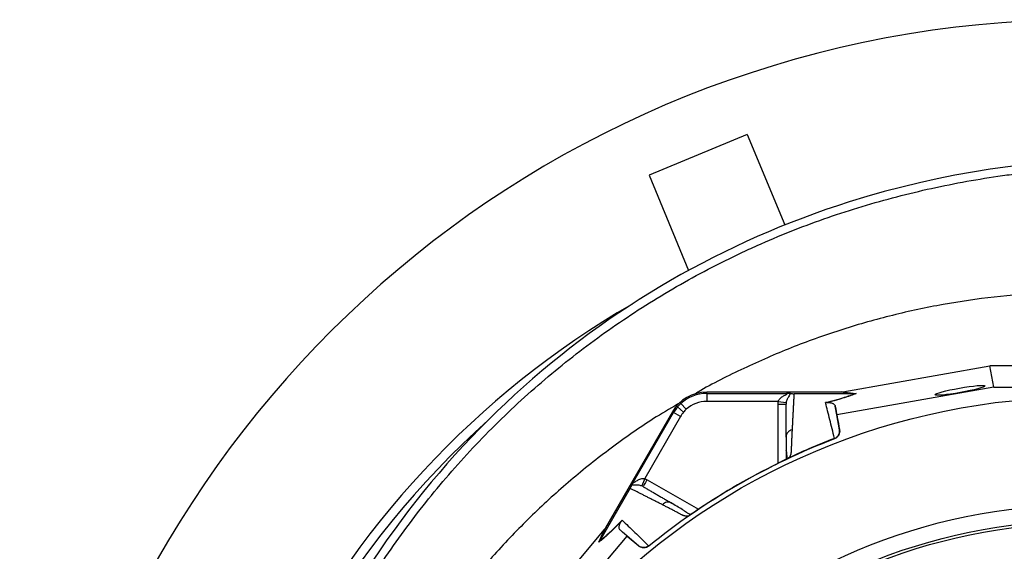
# Model space of a CAD drawing. Header units: millimetres. Extents: x 633 to 1433, y 1069 to 1969.
# Tile 6 of 14: x 633 to 1003, y 1769 to 1969. Entities that reach past the tile are written whole.
import ezdxf

# ---------------------------------------------------------------- set-up
doc = ezdxf.new("R2010")
doc.units = ezdxf.units.MM

msp = doc.modelspace()

# ---------------------------------------------------------------- linework, layer by layer
at = {"color": 7, "linetype": 'Continuous', "lineweight": 25}
for p, q in [((906.75, 1925.67), (869.8, 1910.36)), ((906.75, 1925.67), (920.87, 1891.59)), ((869.8, 1910.36), (884.66, 1874.49)), ((942.66, 1828.81), (997.97, 1838.6)), ((1067.87, 1838.6), (997.97, 1838.6)), ((999.58, 1830.55), (997.97, 1838.6)), ((999.58, 1830.55), (940.5, 1820.1)), ((999.58, 1830.55), (1066.26, 1830.55)), ((891.47, 1828.21), (891.47, 1828.71)), ((941.78, 1828.71), (891.47, 1828.71)), ((891.47, 1828.21), (921.53, 1828.21)), ((947.11, 1828.11), (924.33, 1828.11)), ((947.13, 1828.11), (941.78, 1828.71)), ((942.35, 1828.76), (947.7, 1828.16)), ((883.79, 1822.24), (881.77, 1824.46)), ((918.4, 1825.22), (891.47, 1825.22)), ((918.4, 1825.22), (921.36, 1824.75)), ((940.5, 1820.1), (939.84, 1823.4)), ((878.57, 1821.26), (853.41, 1777.69)), ((863.96, 1794.98), (879, 1821.01)), ((881.59, 1819.51), (868.13, 1796.19)), ((879, 1821.01), (878.57, 1821.26)), ((881.59, 1819.51), (879, 1821.01)), ((882.77, 1821.19), (880.48, 1823.13)), ((941.49, 1814.49), (940.5, 1820.1)), ((921.4, 1812.21), (921.33, 1811.77)), ((941.46, 1814.62), (941.49, 1814.49)), ((921.33, 1811.59), (921.33, 1803.53)), ((939.61, 1811.17), (939.58, 1811.31)), ((921.49, 1806.34), (921.33, 1806.75)), ((922.07, 1803.82), (921.99, 1803.78)), ((868.13, 1796.19), (867.04, 1793.39)), ((862.66, 1792.51), (851.26, 1772.77)), ((878.31, 1786.93), (877.89, 1787.09)), ((884.9, 1782.37), (884.82, 1782.32)), ((852.88, 1776.98), (816.75, 1733.97)), ((850.92, 1772.29), (853.08, 1777.22)), ((853.41, 1777.69), (851.26, 1772.76)), ((861.51, 1774.49), (858.98, 1776.72)), ((822.92, 1728.56), (861.51, 1774.49)), ((861.51, 1774.49), (865.87, 1770.83)), ((865.87, 1770.83), (865.78, 1770.92)), ((869.58, 1770.89), (869.69, 1770.8))]:
    msp.add_line(p, q, dxfattribs=at)
at = {"color": 8, "linetype": 'Continuous', "lineweight": 25}
for p, q in [((918.33, 1801.92), (918.33, 1824.23)), ((869.02, 1795.76), (888.34, 1784.61))]:
    msp.add_line(p, q, dxfattribs=at)
at = {"color": 7, "linetype": 'Continuous', "lineweight": 25}
for radius in [258.01, 217.51, 211.5, 210.5]:
    msp.add_circle((1032.92, 1568.81), radius, dxfattribs=at)
for centre, radius, start, end in [((1032.92, 1568.81), 400, 22.5, 256.9192), ((1051.62, 1561.81), 354.8, 38.4887, 107.4652), ((1046.01, 1579.65), 336.1, 107.4652, 157.4302), ((1032.92, 1568.81), 338.5, 120.0824, 154.1128), ((891.47, 1813.81), 14.9, 90, 150), ((891.47, 1813.81), 14.4, 90, 132.3248), ((891.47, 1813.81), 14.4, 132.3248, 139.6989), ((891.47, 1813.81), 11.4, 90, 132.3248), ((891.47, 1813.81), 14.4, 139.6989, 150), ((891.47, 1813.81), 11.4, 139.6989, 150), ((891.47, 1813.81), 11.4, 132.3248, 139.6989), ((1032.92, 1568.81), 335, 131.8908, 202.5), ((1032.92, 1568.81), 259.7, 111.0565, 128.9435)]:
    msp.add_arc(centre, radius, start, end, dxfattribs=at)
msp.add_ellipse((986.79, 1829.38), major_axis=(9.35, 1.66), ratio=0.089192, dxfattribs=at)
for centre, major_axis, start_param, end_param in [((941.13, 1828.81), (17.02, 2.99), 4.781806, 4.800012), ((853.65, 1778.31), (11.1, 13.24), 4.624766, 4.642972)]:
    msp.add_ellipse(centre, major_axis=major_axis, ratio=0.015428, start_param=start_param, end_param=end_param, dxfattribs=at)
for points, knots in [([(907.68, 1297.43), (899.2, 1300.78), (890.94, 1304.5), (874.86, 1312.65), (867.02, 1317.08), (851.79, 1326.65), (844.38, 1331.78), (833.59, 1340.02), (830.05, 1342.85), (824.82, 1347.24), (823.09, 1348.73), (819.67, 1351.73), (817.98, 1353.25), (809.61, 1360.93), (803.22, 1367.32), (791.03, 1380.6), (785.23, 1387.5), (774.22, 1401.78), (769.01, 1409.18), (762.88, 1418.74), (761.67, 1420.67), (759.3, 1424.56), (758.13, 1426.52), (754.7, 1432.42), (752.51, 1436.39), (746.2, 1448.4), (742.36, 1456.55), (735.39, 1473.14), (732.27, 1481.58), (726.74, 1498.73), (724.33, 1507.45), (721.79, 1518.53), (721.3, 1520.76), (720.38, 1525.22), (719.94, 1527.46), (718.7, 1534.16), (717.98, 1538.63), (716.1, 1552.05), (715.24, 1561.02), (714.28, 1578.98), (714.18, 1587.98), (714.77, 1606), (715.45, 1615.03), (716.81, 1626.33), (717.11, 1628.59), (717.75, 1633.1), (718.09, 1635.35), (719.19, 1642.07), (720.02, 1646.51), (721.91, 1655.34), (722.95, 1659.73), (725.22, 1668.44), (726.44, 1672.76), (730.38, 1685.66), (733.36, 1694.15), (740.02, 1710.92), (743.69, 1719.19), (748.74, 1729.39), (749.77, 1731.42), (751.87, 1735.45), (752.94, 1737.45), (756.2, 1743.42), (758.45, 1747.34), (765.42, 1758.94), (770.36, 1766.46), (780.84, 1781.08), (786.38, 1788.18), (798.04, 1801.94), (804.17, 1808.61), (817.05, 1821.5), (823.7, 1827.64), (837.44, 1839.32), (844.52, 1844.86), (859.1, 1855.36), (866.6, 1860.31), (882.03, 1869.61), (889.95, 1873.96), (900.13, 1879.02), (902.18, 1880.01), (906.29, 1881.96), (908.36, 1882.9), (914.57, 1885.68), (918.73, 1887.44), (931.31, 1892.46), (939.8, 1895.44), (956.98, 1900.72), (965.67, 1903.02), (983.23, 1906.97), (992.11, 1908.61), (1003.33, 1910.24), (1005.58, 1910.55), (1010.1, 1911.11), (1012.36, 1911.38), (1019.13, 1912.09), (1023.64, 1912.48), (1037.17, 1913.39), (1046.17, 1913.64), (1064.14, 1913.46), (1073.11, 1913.03), (1091.02, 1911.47), (1099.96, 1910.35), (1113.35, 1908.14), (1117.81, 1907.32), (1124.49, 1905.95), (1126.71, 1905.47), (1131.15, 1904.47), (1133.35, 1903.95), (1144.35, 1901.25), (1153.01, 1898.76), (1170.09, 1893.14), (1178.5, 1890.01), (1195.07, 1883.11), (1203.23, 1879.34), (1215.28, 1873.2), (1219.26, 1871.08), (1225.19, 1867.76), (1227.16, 1866.64), (1231.08, 1864.34), (1233.03, 1863.18), (1242.73, 1857.24), (1250.26, 1852.23), (1264.86, 1841.67), (1271.93, 1836.13), (1282.2, 1827.43), (1285.57, 1824.47), (1292.16, 1818.38), (1295.4, 1815.26), (1304.95, 1805.73), (1311.1, 1799.14), (1318.51, 1790.57), (1319.98, 1788.84), (1322.89, 1785.35), (1324.33, 1783.58), (1328.59, 1778.27), (1331.36, 1774.69), (1339.45, 1763.81), (1344.56, 1756.39), (1354.21, 1741.22), (1358.74, 1733.47), (1367.26, 1717.64), (1371.23, 1709.56), (1376.76, 1697.18), (1378.53, 1693.02), (1381.93, 1684.6), (1383.56, 1680.35), (1388.19, 1667.53), (1390.95, 1658.89), (1394.62, 1645.79), (1395.76, 1641.4), (1397.89, 1632.58), (1398.87, 1628.14), (1401.57, 1614.76), (1403.04, 1605.81), (1405.32, 1587.82), (1406.13, 1578.78), (1406.84, 1565.17), (1406.99, 1560.62), (1407.13, 1551.53), (1407.11, 1547), (1406.81, 1533.39), (1406.28, 1524.34), (1404.98, 1510.79), (1404.46, 1506.27), (1403.26, 1497.25), (1402.58, 1492.76), (1401.05, 1483.79), (1400.2, 1479.32), (1398.32, 1470.42), (1397.28, 1465.99), (1393.92, 1452.77), (1391.38, 1444.06), (1385.68, 1426.84), (1382.53, 1418.33), (1377.34, 1405.71), (1375.54, 1401.53), (1371.79, 1393.25), (1369.84, 1389.15), (1365.8, 1381), (1363.7, 1376.96), (1359.37, 1368.97), (1357.14, 1365.01), (1350.25, 1353.27), (1345.38, 1345.6), (1337.67, 1334.35), (1335.03, 1330.64), (1329.63, 1323.33), (1326.86, 1319.72), (1318.37, 1309.04), (1312.46, 1302.12), (1306.32, 1295.41)], [0, 0, 0, 0, 0.015625, 0.015625, 0.03125, 0.03125, 0.046875, 0.046875, 0.054687, 0.054687, 0.058594, 0.058594, 0.0625, 0.0625, 0.078125, 0.078125, 0.09375, 0.09375, 0.109375, 0.109375, 0.113281, 0.113281, 0.117188, 0.117188, 0.125, 0.125, 0.140625, 0.140625, 0.15625, 0.15625, 0.171875, 0.171875, 0.175781, 0.175781, 0.179687, 0.179687, 0.1875, 0.1875, 0.203125, 0.203125, 0.21875, 0.21875, 0.234375, 0.234375, 0.238281, 0.238281, 0.242187, 0.242187, 0.25, 0.25, 0.257812, 0.257812, 0.265625, 0.265625, 0.28125, 0.28125, 0.296875, 0.296875, 0.300781, 0.300781, 0.304687, 0.304687, 0.3125, 0.3125, 0.328125, 0.328125, 0.34375, 0.34375, 0.359375, 0.359375, 0.375, 0.375, 0.390625, 0.390625, 0.40625, 0.40625, 0.421875, 0.421875, 0.425781, 0.425781, 0.429687, 0.429687, 0.4375, 0.4375, 0.453125, 0.453125, 0.46875, 0.46875, 0.484375, 0.484375, 0.488281, 0.488281, 0.492187, 0.492187, 0.5, 0.5, 0.515625, 0.515625, 0.53125, 0.53125, 0.546875, 0.546875, 0.554688, 0.554688, 0.558594, 0.558594, 0.5625, 0.5625, 0.578125, 0.578125, 0.59375, 0.59375, 0.609375, 0.609375, 0.617188, 0.617188, 0.621094, 0.621094, 0.625, 0.625, 0.640625, 0.640625, 0.65625, 0.65625, 0.664063, 0.664063, 0.671875, 0.671875, 0.6875, 0.6875, 0.691406, 0.691406, 0.695313, 0.695313, 0.703125, 0.703125, 0.71875, 0.71875, 0.734375, 0.734375, 0.75, 0.75, 0.757813, 0.757813, 0.765625, 0.765625, 0.78125, 0.78125, 0.789063, 0.789063, 0.796875, 0.796875, 0.8125, 0.8125, 0.828125, 0.828125, 0.835938, 0.835938, 0.84375, 0.84375, 0.859375, 0.859375, 0.867188, 0.867188, 0.875, 0.875, 0.882813, 0.882813, 0.890625, 0.890625, 0.90625, 0.90625, 0.921875, 0.921875, 0.929688, 0.929688, 0.9375, 0.9375, 0.945313, 0.945313, 0.953125, 0.953125, 0.96875, 0.96875, 0.976563, 0.976563, 0.984375, 0.984375, 1, 1, 1, 1]), ([(1096.3, 1859.48), (1089.94, 1860.74), (1077.23, 1863.27), (1057.89, 1865.46), (1038.47, 1866.48), (1019.02, 1866.2), (999.63, 1864.66), (980.39, 1861.85), (961.36, 1857.8), (942.65, 1852.5), (924.3, 1846.02), (906.48, 1838.26), (894.06, 1832.21), (887.79, 1828.45), (887.07, 1828.03)], [0, 0, 0, 0, 0.08986, 0.179719, 0.269579, 0.359439, 0.449298, 0.539158, 0.629018, 0.718878, 0.808737, 0.898597, 0.988457, 1, 1, 1, 1]), ([(891.47, 1828.21), (891.47, 1828.2), (891.47, 1828.13), (891.47, 1827.82), (891.47, 1827.59), (891.47, 1827.01), (891.47, 1826.66), (891.47, 1825.94), (891.47, 1825.56), (891.47, 1825.22)], [0, 0, 0, 0, 0.25, 0.25, 0.5, 0.5, 0.75, 0.75, 1, 1, 1, 1]), ([(918.4, 1825.22), (918.4, 1825.22), (918.41, 1825.23), (918.41, 1825.25), (918.42, 1825.27), (918.44, 1825.32), (918.46, 1825.36), (918.49, 1825.45), (918.52, 1825.51), (918.61, 1825.67), (918.67, 1825.78), (918.89, 1826.08), (919.06, 1826.26), (919.58, 1826.76), (919.97, 1827.03), (920.55, 1827.37), (920.75, 1827.48), (921.13, 1827.68), (921.31, 1827.78), (921.56, 1827.91), (921.64, 1827.96), (921.76, 1828.04), (921.8, 1828.08), (921.82, 1828.15), (921.79, 1828.17), (921.69, 1828.2), (921.61, 1828.21), (921.53, 1828.21)], [0, 0, 0, 0, 0.003906, 0.003906, 0.007812, 0.015625, 0.03125, 0.03125, 0.0625, 0.0625, 0.125, 0.125, 0.25, 0.25, 0.5, 0.5, 0.625, 0.625, 0.75, 0.75, 0.8125, 0.8125, 0.875, 0.875, 0.9375, 0.9375, 1, 1, 1, 1]), ([(923.01, 1828.16), (922.94, 1828.01), (922.82, 1827.83), (922.54, 1827.42), (922.38, 1827.18), (922.05, 1826.65), (921.88, 1826.35), (921.65, 1825.82), (921.58, 1825.63), (921.46, 1825.22), (921.4, 1824.99), (921.36, 1824.75)], [0, 0, 0, 0, 0.25, 0.25, 0.5, 0.5, 0.75, 0.75, 0.875, 0.875, 1, 1, 1, 1]), ([(923.01, 1828.16), (922.94, 1828.17), (922.85, 1828.17), (922.65, 1828.18), (922.54, 1828.19), (922.28, 1828.2), (922.14, 1828.2), (921.85, 1828.21), (921.69, 1828.21), (921.53, 1828.21)], [0, 0, 0, 0, 0.25, 0.25, 0.5, 0.5, 0.75, 0.75, 1, 1, 1, 1]), ([(923.01, 1828.16), (923.15, 1828.15), (923.3, 1828.14), (923.6, 1828.13), (923.71, 1828.12), (923.91, 1828.12), (923.99, 1828.12), (924.14, 1828.11), (924.22, 1828.11), (924.31, 1828.11)], [0, 0, 0, 0, 0.5, 0.5, 0.75, 0.75, 0.875, 0.875, 1, 1, 1, 1]), ([(924.33, 1828.11), (924.31, 1827.9), (924.29, 1827.46), (924.26, 1826.8), (924.22, 1826.13), (924.18, 1825.46), (924.15, 1824.78), (924.11, 1824.09), (924.07, 1823.4), (924.03, 1822.69), (924, 1821.99), (923.96, 1821.27), (923.92, 1820.55), (923.88, 1819.82), (923.84, 1819.09), (923.8, 1818.34), (923.77, 1817.59), (923.73, 1816.83), (923.69, 1816.07), (923.65, 1815.3), (923.62, 1814.78), (923.61, 1814.52)], [0, 0, 0, 0, 0.055211, 0.110128, 0.164753, 0.219086, 0.273129, 0.326884, 0.38035, 0.43353, 0.486425, 0.539036, 0.591365, 0.643413, 0.695181, 0.746671, 0.797884, 0.848822, 0.899487, 0.949879, 1, 1, 1, 1]), ([(936.2, 1824.74), (937.49, 1825.06), (938.66, 1825.37), (940.83, 1825.96), (941.81, 1826.25), (943.16, 1826.68), (943.59, 1826.82), (944.41, 1827.09), (944.79, 1827.22), (945.88, 1827.62), (946.53, 1827.87), (947.11, 1828.11)], [0, 0, 0, 0, 0.25, 0.25, 0.5, 0.5, 0.625, 0.625, 0.75, 0.75, 1, 1, 1, 1]), ([(947.7, 1828.16), (947.11, 1827.92), (946.46, 1827.67), (945.35, 1827.27), (944.96, 1827.14), (944.14, 1826.86), (943.71, 1826.72), (942.35, 1826.3), (941.36, 1826.01), (939.72, 1825.55), (939.15, 1825.4), (937.96, 1825.09), (937.34, 1824.93), (936.7, 1824.77)], [0, 0, 0, 0, 0.25, 0.25, 0.375, 0.375, 0.5, 0.5, 0.75, 0.75, 0.875, 0.875, 1, 1, 1, 1]), ([(881.67, 1824.81), (878.6, 1823.03), (869.93, 1817.98), (856.39, 1808.49), (841.09, 1796.49), (826.64, 1783.47), (813.06, 1769.55), (800.42, 1754.76), (788.78, 1739.18), (778.17, 1722.88), (768.66, 1705.91), (760.27, 1688.37), (753.04, 1670.31), (747.01, 1651.81), (742.21, 1632.97), (738.61, 1613.85), (736.4, 1594.54), (735.39, 1580.6), (735.51, 1573.13), (735.52, 1572.14)], [0, 0, 0, 0, 0.034908, 0.098599, 0.162291, 0.225982, 0.289673, 0.353364, 0.417055, 0.480746, 0.544437, 0.608129, 0.67182, 0.735511, 0.799202, 0.862893, 0.926584, 0.990276, 1, 1, 1, 1]), ([(918.33, 1824.23), (918.72, 1824.23), (919.11, 1824.23), (919.84, 1824.23), (920.17, 1824.23), (920.73, 1824.23), (920.95, 1824.23), (921.25, 1824.23), (921.33, 1824.23), (921.33, 1824.23)], [0, 0, 0, 0, 0.25, 0.25, 0.5, 0.5, 0.75, 0.75, 1, 1, 1, 1]), ([(921.33, 1811.77), (921.33, 1812.01), (921.33, 1812.51), (921.33, 1813.24), (921.33, 1813.97), (921.33, 1814.69), (921.33, 1815.41), (921.33, 1816.12), (921.33, 1816.82), (921.33, 1817.52), (921.33, 1818.22), (921.33, 1818.91), (921.33, 1819.59), (921.33, 1820.27), (921.33, 1820.94), (921.33, 1821.61), (921.33, 1822.27), (921.33, 1822.93), (921.33, 1823.58), (921.33, 1824.01), (921.33, 1824.23)], [0, 0, 0, 0, 0.0526354, 0.1056085, 0.1589205, 0.2125726, 0.2665659, 0.3209015, 0.3755805, 0.4306039, 0.4859727, 0.541688, 0.5977508, 0.6541621, 0.7109228, 0.7680338, 0.8254961, 0.8833107, 0.9414784, 1, 1, 1, 1]), ([(939.56, 1811.3), (938.96, 1813.76), (938.37, 1816.1), (937.25, 1820.58), (936.71, 1822.71), (936.2, 1824.74)], [0, 0, 0, 0, 0.5, 0.5, 1, 1, 1, 1]), ([(936.7, 1824.77), (936.81, 1824.78), (936.89, 1824.79), (937.04, 1824.8), (937.11, 1824.8), (937.28, 1824.81), (937.38, 1824.81), (937.64, 1824.8), (937.77, 1824.78), (938.02, 1824.74), (938.12, 1824.72), (938.31, 1824.68), (938.4, 1824.65), (938.64, 1824.57), (938.78, 1824.52), (939.02, 1824.4), (939.12, 1824.33), (939.4, 1824.14), (939.53, 1824), (939.74, 1823.71), (939.81, 1823.56), (939.84, 1823.4)], [0, 0, 0, 0, 0.015625, 0.015625, 0.03125, 0.03125, 0.0625, 0.0625, 0.125, 0.125, 0.1875, 0.1875, 0.25, 0.25, 0.375, 0.375, 0.5, 0.5, 0.75, 0.75, 1, 1, 1, 1]), ([(921.36, 1812.21), (921.39, 1810.52), (921.43, 1808.11), (921.44, 1805.51), (921.76, 1804.39), (921.4, 1803.66), (921.27, 1803.4)], [0, 0, 0, 0, 0.578265, 0.819399, 0.935238, 1, 1, 1, 1]), ([(923.61, 1814.52), (923.6, 1814.27), (923.57, 1813.78), (923.54, 1813.04), (923.5, 1812.29), (923.46, 1811.54), (923.42, 1810.55), (923.36, 1809.31), (923.3, 1808.05), (923.25, 1807.02), (923.23, 1806.4), (923.21, 1805.96), (923.18, 1805.69), (923.14, 1805.47), (923.09, 1805.23), (923, 1804.97), (922.88, 1804.67), (922.72, 1804.36), (922.6, 1804.15), (922.54, 1804.04)], [0, 0, 0, 0, 0.077777, 0.1552, 0.232272, 0.308995, 0.385372, 0.530526, 0.674474, 0.747423, 0.819615, 0.846383, 0.869761, 0.889755, 0.906383, 0.929523, 0.9528, 0.976272, 1, 1, 1, 1]), ([(939.58, 1811.31), (939.91, 1811.43), (940.2, 1811.61), (940.73, 1812.06), (940.95, 1812.33), (941.2, 1812.78), (941.28, 1812.94), (941.39, 1813.26), (941.43, 1813.43), (941.49, 1813.77), (941.51, 1813.94), (941.51, 1814.28), (941.49, 1814.45), (941.46, 1814.62)], [0, 0, 0, 0, 0.25, 0.25, 0.5, 0.5, 0.625, 0.625, 0.75, 0.75, 0.875, 0.875, 1, 1, 1, 1]), ([(941.49, 1814.49), (941.55, 1814.15), (941.55, 1813.81), (941.43, 1813.12), (941.32, 1812.8), (941.06, 1812.34), (940.96, 1812.2), (940.75, 1811.93), (940.63, 1811.81), (940.23, 1811.47), (939.94, 1811.29), (939.61, 1811.17)], [0, 0, 0, 0, 0.25, 0.25, 0.5, 0.5, 0.625, 0.625, 0.75, 0.75, 1, 1, 1, 1]), ([(921.99, 1803.78), (921.95, 1803.76), (921.87, 1803.71), (921.74, 1803.65), (921.6, 1803.57), (921.46, 1803.5), (921.31, 1803.42), (921.15, 1803.34), (920.99, 1803.26), (920.82, 1803.17), (920.64, 1803.08), (920.46, 1802.99), (920.27, 1802.89), (920.08, 1802.8), (919.82, 1802.66), (919.48, 1802.5), (919.08, 1802.29), (918.66, 1802.09), (918.24, 1801.88), (917.95, 1801.73), (917.81, 1801.66)], [0, 0, 0, 0, 0.044249, 0.088103, 0.131644, 0.174955, 0.21812, 0.261226, 0.304357, 0.347601, 0.391041, 0.434763, 0.478847, 0.523375, 0.568424, 0.654803, 0.740537, 0.826241, 0.912528, 1, 1, 1, 1]), ([(922.54, 1804.04), (922.5, 1804.02), (922.43, 1803.99), (922.33, 1803.94), (922.24, 1803.9), (922.15, 1803.86), (922.09, 1803.83), (922.07, 1803.82)], [0, 0, 0, 0, 0.212576, 0.416535, 0.614103, 0.807726, 1, 1, 1, 1]), ([(862.66, 1792.51), (862.74, 1792.66), (862.82, 1792.8), (862.95, 1793.04), (863, 1793.14), (863.1, 1793.32), (863.14, 1793.4), (863.21, 1793.54), (863.24, 1793.61), (863.27, 1793.67)], [0, 0, 0, 0, 0.25, 0.25, 0.5, 0.5, 0.75, 0.75, 1, 1, 1, 1]), ([(863.27, 1793.67), (863.3, 1793.74), (863.34, 1793.81), (863.43, 1793.99), (863.48, 1794.09), (863.6, 1794.32), (863.67, 1794.44), (863.81, 1794.7), (863.89, 1794.84), (863.96, 1794.98)], [0, 0, 0, 0, 0.25, 0.25, 0.5, 0.5, 0.75, 0.75, 1, 1, 1, 1]), ([(867.04, 1793.39), (866.82, 1793.48), (866.6, 1793.55), (866.18, 1793.64), (865.98, 1793.67), (865.41, 1793.74), (865.06, 1793.75), (864.44, 1793.73), (864.15, 1793.71), (863.65, 1793.67), (863.44, 1793.65), (863.27, 1793.67)], [0, 0, 0, 0, 0.125, 0.125, 0.25, 0.25, 0.5, 0.5, 0.75, 0.75, 1, 1, 1, 1]), ([(863.96, 1794.98), (863.93, 1794.91), (863.9, 1794.84), (863.87, 1794.73), (863.88, 1794.7), (863.95, 1794.68), (864, 1794.69), (864.13, 1794.76), (864.21, 1794.8), (864.45, 1794.95), (864.63, 1795.06), (864.99, 1795.29), (865.18, 1795.41), (865.77, 1795.73), (866.2, 1795.94), (866.89, 1796.15), (867.13, 1796.2), (867.5, 1796.24), (867.62, 1796.24), (867.87, 1796.23), (868, 1796.22), (868.13, 1796.19)], [0, 0, 0, 0, 0.0625, 0.0625, 0.125, 0.125, 0.1875, 0.1875, 0.25, 0.25, 0.375, 0.375, 0.5, 0.5, 0.75, 0.75, 0.875, 0.875, 0.9375, 0.9375, 1, 1, 1, 1]), ([(869.02, 1795.76), (868.82, 1795.42), (868.63, 1795.08), (868.26, 1794.45), (868.1, 1794.16), (867.82, 1793.68), (867.71, 1793.49), (867.56, 1793.23), (867.52, 1793.16), (867.52, 1793.16)], [0, 0, 0, 0, 0.25, 0.25, 0.5, 0.5, 0.75, 0.75, 1, 1, 1, 1]), ([(874.79, 1786.33), (874.58, 1786.44), (874.16, 1786.65), (873.53, 1786.97), (872.92, 1787.29), (872.3, 1787.6), (871.7, 1787.91), (871.09, 1788.22), (870.5, 1788.52), (869.9, 1788.83), (869.32, 1789.12), (868.73, 1789.42), (868.16, 1789.71), (867.58, 1790.01), (867.02, 1790.29), (866.45, 1790.58), (865.9, 1790.86), (865.34, 1791.14), (864.8, 1791.42), (864.25, 1791.7), (863.72, 1791.97), (863.18, 1792.24), (862.83, 1792.42), (862.66, 1792.51)], [0, 0, 0, 0, 0.045336, 0.090894, 0.136674, 0.182678, 0.228907, 0.275362, 0.322044, 0.368954, 0.416093, 0.463462, 0.511063, 0.558896, 0.606962, 0.655262, 0.703798, 0.752569, 0.801578, 0.850824, 0.900309, 0.950034, 1, 1, 1, 1]), ([(867.52, 1793.16), (867.72, 1793.05), (868.11, 1792.82), (868.71, 1792.48), (869.31, 1792.13), (869.92, 1791.78), (870.53, 1791.42), (871.15, 1791.06), (871.78, 1790.7), (872.41, 1790.34), (873.04, 1789.97), (873.68, 1789.6), (874.33, 1789.23), (874.98, 1788.86), (875.63, 1788.48), (876.29, 1788.1), (876.96, 1787.71), (877.63, 1787.32), (878.09, 1787.06), (878.31, 1786.93)], [0, 0, 0, 0, 0.061953, 0.123509, 0.18467, 0.245435, 0.305808, 0.365787, 0.425376, 0.484574, 0.543383, 0.601804, 0.659839, 0.717488, 0.774754, 0.831636, 0.888137, 0.944258, 1, 1, 1, 1]), ([(884.4, 1782.02), (884.33, 1782.02), (884.19, 1782.02), (883.98, 1782.02), (883.79, 1782.04), (883.6, 1782.05), (883.42, 1782.08), (883.25, 1782.11), (883.09, 1782.14), (882.93, 1782.18), (882.74, 1782.24), (882.51, 1782.35), (882.18, 1782.51), (881.79, 1782.71), (881.35, 1782.94), (880.62, 1783.32), (879.61, 1783.84), (878.37, 1784.49), (877.15, 1785.12), (875.95, 1785.73), (875.18, 1786.13), (874.79, 1786.33)], [0, 0, 0, 0, 0.0134228, 0.0267382, 0.0399565, 0.0530881, 0.0661437, 0.0791341, 0.0920702, 0.1049632, 0.1178244, 0.141662, 0.1728313, 0.2170572, 0.2634911, 0.3121266, 0.4491557, 0.58733, 0.7237611, 0.8613131, 1, 1, 1, 1]), ([(885.18, 1782.8), (885.04, 1782.83), (884.45, 1782.94), (883.91, 1783.46), (883.09, 1783.99), (881.88, 1784.78), (880.15, 1785.82), (878.68, 1786.67), (877.91, 1787.12)], [0, 0, 0, 0, 0.038407, 0.157587, 0.27726, 0.405507, 0.68637, 1, 1, 1, 1]), ([(888.82, 1784.93), (888.76, 1784.88), (888.62, 1784.8), (888.42, 1784.66), (888.22, 1784.53), (888.03, 1784.4), (887.83, 1784.27), (887.64, 1784.14), (887.45, 1784.02), (887.26, 1783.89), (887.08, 1783.77), (886.84, 1783.61), (886.55, 1783.42), (886.22, 1783.21), (885.92, 1783.01), (885.63, 1782.83), (885.36, 1782.66), (885.12, 1782.5), (884.97, 1782.41), (884.9, 1782.37)], [0, 0, 0, 0, 0.043919, 0.087472, 0.13073, 0.173768, 0.216664, 0.259492, 0.30233, 0.345255, 0.388344, 0.431671, 0.51489, 0.596546, 0.677156, 0.757259, 0.837405, 0.91814, 1, 1, 1, 1]), ([(888.82, 1784.93), (888.44, 1784.68), (887.67, 1784.16), (886.58, 1783.45), (885.72, 1782.89), (885.39, 1782.68), (885.27, 1782.61)], [0, 0, 0, 0, 0.272035, 0.551472, 0.845021, 1, 1, 1, 1]), ([(859.36, 1780.12), (858.91, 1779.64), (858.46, 1779.19), (857.6, 1778.31), (857.18, 1777.9), (855.96, 1776.7), (855.21, 1775.99), (854.17, 1775.02), (853.83, 1774.72), (853.18, 1774.15), (852.87, 1773.88), (851.98, 1773.12), (851.43, 1772.68), (850.92, 1772.29)], [0, 0, 0, 0, 0.125, 0.125, 0.25, 0.25, 0.5, 0.5, 0.625, 0.625, 0.75, 0.75, 1, 1, 1, 1]), ([(851.26, 1772.77), (851.76, 1773.16), (852.31, 1773.59), (853.19, 1774.34), (853.5, 1774.61), (854.15, 1775.18), (854.48, 1775.48), (855.52, 1776.43), (856.27, 1777.14), (857.86, 1778.72), (858.72, 1779.58), (859.63, 1780.54)], [0, 0, 0, 0, 0.25, 0.25, 0.375, 0.375, 0.5, 0.5, 0.75, 0.75, 1, 1, 1, 1]), ([(858.98, 1776.72), (858.86, 1776.83), (858.76, 1776.96), (858.61, 1777.28), (858.56, 1777.47), (858.53, 1777.81), (858.53, 1777.93), (858.55, 1778.2), (858.56, 1778.34), (858.62, 1778.59), (858.64, 1778.68), (858.7, 1778.87), (858.73, 1778.97), (858.82, 1779.2), (858.87, 1779.32), (858.99, 1779.55), (859.04, 1779.64), (859.13, 1779.79), (859.17, 1779.84), (859.25, 1779.96), (859.3, 1780.03), (859.36, 1780.12)], [0, 0, 0, 0, 0.25, 0.25, 0.5, 0.5, 0.625, 0.625, 0.75, 0.75, 0.8125, 0.8125, 0.875, 0.875, 0.9375, 0.9375, 0.96875, 0.96875, 0.984375, 0.984375, 1, 1, 1, 1]), ([(859.63, 1780.54), (861.14, 1779.08), (862.72, 1777.55), (866.04, 1774.34), (867.77, 1772.66), (869.6, 1770.9)], [0, 0, 0, 0, 0.5, 0.5, 1, 1, 1, 1]), ([(869.58, 1770.89), (869.31, 1770.67), (869.01, 1770.5), (868.35, 1770.28), (868.01, 1770.22), (867.49, 1770.22), (867.32, 1770.24), (866.99, 1770.3), (866.82, 1770.35), (866.5, 1770.47), (866.34, 1770.54), (866.05, 1770.71), (865.91, 1770.81), (865.78, 1770.92)], [0, 0, 0, 0, 0.25, 0.25, 0.5, 0.5, 0.625, 0.625, 0.75, 0.75, 0.875, 0.875, 1, 1, 1, 1]), ([(869.69, 1770.8), (869.41, 1770.58), (869.11, 1770.41), (868.46, 1770.18), (868.12, 1770.13), (867.6, 1770.13), (867.42, 1770.15), (867.09, 1770.21), (866.92, 1770.26), (866.43, 1770.44), (866.13, 1770.61), (865.87, 1770.83)], [0, 0, 0, 0, 0.25, 0.25, 0.5, 0.5, 0.625, 0.625, 0.75, 0.75, 1, 1, 1, 1])]:
    msp.add_open_spline(points, degree=3, knots=knots, dxfattribs=at)
for points in [[(942.35, 1828.76), (942.16, 1828.72), (941.97, 1828.71), (941.78, 1828.71)], [(947.11, 1828.11), (947.12, 1828.11), (947.12, 1828.11), (947.13, 1828.11)], [(947.13, 1828.11), (947.32, 1828.11), (947.51, 1828.13), (947.7, 1828.16)], [(918.33, 1824.23), (918.33, 1824.56), (918.35, 1824.89), (918.4, 1825.22)], [(921.36, 1824.75), (921.34, 1824.58), (921.33, 1824.4), (921.33, 1824.23)], [(936.7, 1824.77), (936.54, 1824.75), (936.37, 1824.74), (936.2, 1824.74)], [(939.84, 1823.4), (940.35, 1820.66), (940.89, 1817.74), (941.46, 1814.62)], [(939.57, 1811.3), (936.69, 1810.19), (930.97, 1807.87), (925.33, 1805.35), (922.54, 1804.04)], [(917.81, 1801.66), (907.8, 1796.72), (898.11, 1791.12), (888.82, 1784.93)], [(868.13, 1796.19), (868.43, 1796.07), (868.73, 1795.93), (869.02, 1795.76)], [(867.52, 1793.16), (867.37, 1793.25), (867.21, 1793.33), (867.04, 1793.39)], [(859.36, 1780.12), (859.46, 1780.25), (859.55, 1780.39), (859.63, 1780.54)], [(853.41, 1777.69), (853.32, 1777.52), (853.21, 1777.36), (853.08, 1777.22)], [(865.78, 1770.92), (863.36, 1772.98), (861.1, 1774.91), (858.98, 1776.72)], [(851.26, 1772.76), (851.16, 1772.59), (851.05, 1772.43), (850.92, 1772.29)], [(851.26, 1772.76), (851.26, 1772.77), (851.26, 1772.77), (851.26, 1772.77)]]:
    msp.add_open_spline(points, degree=3, dxfattribs=at)
at = {"color": 8, "linetype": 'Continuous', "lineweight": 25}
for points, knots in [([(923.61, 1814.52), (923.3, 1814.42), (922.67, 1814.21), (921.93, 1813.54), (921.48, 1812.84), (921.42, 1812.36), (921.4, 1812.21)], [0, 0, 0, 0, 0.275816, 0.567614, 0.859411, 1, 1, 1, 1]), ([(877.89, 1787.09), (877.75, 1787.15), (877.31, 1787.33), (876.47, 1787.3), (875.52, 1786.99), (875.03, 1786.54), (874.79, 1786.33)], [0, 0, 0, 0, 0.140589, 0.432387, 0.724184, 1, 1, 1, 1])]:
    msp.add_open_spline(points, degree=3, knots=knots, dxfattribs=at)

doc.saveas('drawing.dxf')
